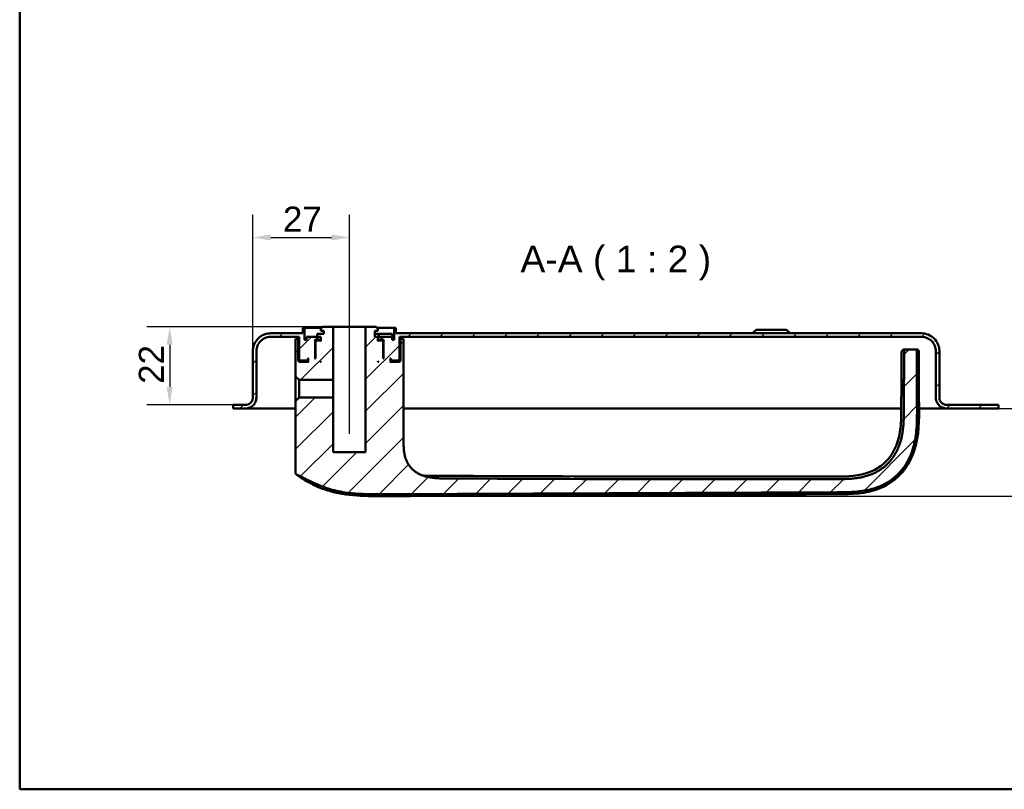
# Model space of a CAD drawing. Header units: millimetres. Extents: x 20 to 833, y 20 to 574.
# Tile 1 of 23: x 20 to 295, y 20 to 235. Entities that reach past the tile are written whole.
import ezdxf

# ---------------------------------------------------------------- set-up
doc = ezdxf.new("R2010")
doc.units = ezdxf.units.MM
doc.header["$LTSCALE"] = 2
for name, color, linetype, lineweight in [('Bemaßungen(DIN)', 7, 'Continuous', 25), ('Mittellinie(DIN)', 7, 'Continuous', 25), ('Sichtbare Kanten(DIN)', 7, 'Continuous', 50), ('Skizziergeometrie(DIN)', 7, 'Continuous', 50), ('Symbole(DIN)', 7, 'Continuous', 25)]:
    doc.layers.add(name, color=color, linetype=linetype, lineweight=lineweight)
doc.layers.add('Schraffur', color=179, linetype='Continuous', lineweight=9, true_color=0x1e1e47)
doc.styles.add('Aktuell-DINGroßer Text', font='arial.ttf')
doc.styles.add('STANDARD-DIN~0', font='arial.ttf')
doc.dimstyles.new('CAD-LAN', dxfattribs={"dimscale": 2, "dimtxt": 3.5, "dimasz": 2.5, "dimexe": 3.175, "dimexo": 0, "dimgap": 0.8, "dimtad": 1, "dimrnd": 1e-08, "dimtxsty": 'STANDARD-DIN~0', "dimcen": 0.09, "dimdle": 10, "dimclrd": 250, "dimclre": 250, "dimclrt": 250, "dimadec": 0, "dimazin": 2, "dimtfac": 1, "dimtmove": 0, "dimatfit": 3, "dimfxl": 1, "dimtolj": 1, "dimtzin": 0, "dimlwd": 25, "dimlwe": 25, "dimarcsym": 0})

# ---------------------------------------------------------------- blocks, each defined once
blk = doc.blocks.new('Ränder Standardrahmen')
at = {"layer": 'Skizziergeometrie(DIN)', "flags": 128}
blk.add_lwpolyline([(10, 10), (10, 287), (410, 287), (410, 10), (10, 10)], dxfattribs=at)
blk = doc.blocks.new('*D23')
at = {"layer": 'Bemaßungen(DIN)', "color": 250, "linetype": 'Continuous', "lineweight": 25, "true_color": 0x3f3f3f, "transparency": 16777216}
for p, q in [((85.19, 142.51), (85.19, 180.66)), ((112.19, 154.31), (112.19, 180.66)), ((90.19, 174.31), (107.19, 174.31))]:
    blk.add_line(p, q, dxfattribs=at)
at = {"layer": 'Bemaßungen(DIN)', "color": 250, "linetype": 'Continuous', "true_color": 0x3f3f3f, "transparency": 16777216}
for points in [[(90.19, 175.14), (90.19, 173.47), (85.19, 174.31)], [(107.19, 175.14), (107.19, 173.47), (112.19, 174.31)]]:
    blk.add_solid(points, dxfattribs=at)
at = {"layer": 'Defpoints', "color": 0, "linetype": 'Continuous', "transparency": 16777216}
for p in [(112.19, 174.31), (112.19, 154.31), (85.19, 142.51)]:
    blk.add_point(p, dxfattribs=at)
at = {"layer": 'Bemaßungen(DIN)', "color": 250, "linetype": 'Continuous', "lineweight": 25, "true_color": 0x3f3f3f, "transparency": 16777216, "insert": (93.61, 182.94), "char_height": 7, "attachment_point": 1, "style": 'STANDARD-DIN~0'}
blk.add_mtext('\\A1;27', dxfattribs=at)
blk = doc.blocks.new('*D24')
at = {"layer": 'Bemaßungen(DIN)', "color": 250, "linetype": 'Continuous', "lineweight": 25, "true_color": 0x3f3f3f, "transparency": 16777216}
for p, q in [((104.69, 149.31), (55.59, 149.31)), ((61.94, 144.31), (61.94, 132.51)), ((81.94, 127.51), (55.59, 127.51))]:
    blk.add_line(p, q, dxfattribs=at)
at = {"layer": 'Bemaßungen(DIN)', "color": 250, "linetype": 'Continuous', "true_color": 0x3f3f3f, "transparency": 16777216}
for points in [[(61.1, 144.31), (62.77, 144.31), (61.94, 149.31)], [(61.1, 132.51), (62.77, 132.51), (61.94, 127.51)]]:
    blk.add_solid(points, dxfattribs=at)
at = {"layer": 'Defpoints', "color": 0, "linetype": 'Continuous', "transparency": 16777216}
for p in [(104.69, 149.31), (61.94, 127.51), (81.94, 127.51)]:
    blk.add_point(p, dxfattribs=at)
at = {"layer": 'Bemaßungen(DIN)', "color": 250, "linetype": 'Continuous', "lineweight": 25, "true_color": 0x3f3f3f, "transparency": 16777216, "insert": (53.31, 133.37), "char_height": 7, "attachment_point": 1, "rotation": 90, "style": 'STANDARD-DIN~0'}
blk.add_mtext('\\A1;22', dxfattribs=at)
blk = doc.blocks.new('*D25')
at = {"layer": 'Bemaßungen(DIN)', "color": 250, "linetype": 'Continuous', "lineweight": 25, "true_color": 0x3f3f3f, "transparency": 16777216}
for p, q in [((293.69, 126.51), (324.79, 126.51)), ((318.44, 106.97), (318.44, 121.51)), ((120.57, 101.97), (324.79, 101.97))]:
    blk.add_line(p, q, dxfattribs=at)
at = {"layer": 'Bemaßungen(DIN)', "color": 250, "linetype": 'Continuous', "true_color": 0x3f3f3f, "transparency": 16777216}
for points in [[(317.6, 121.51), (319.27, 121.51), (318.44, 126.51)], [(317.6, 106.97), (319.27, 106.97), (318.44, 101.97)]]:
    blk.add_solid(points, dxfattribs=at)
at = {"layer": 'Defpoints', "color": 0, "linetype": 'Continuous', "transparency": 16777216}
for p in [(293.69, 126.51), (318.44, 126.51), (120.57, 101.97)]:
    blk.add_point(p, dxfattribs=at)
at = {"layer": 'Bemaßungen(DIN)', "color": 250, "linetype": 'Continuous', "lineweight": 25, "true_color": 0x3f3f3f, "transparency": 16777216, "insert": (309.69, 109.14), "char_height": 7, "attachment_point": 1, "rotation": 90, "style": 'STANDARD-DIN~0'}
blk.add_mtext('\\A1;25', dxfattribs=at)

msp = doc.modelspace()

# ---------------------------------------------------------------- hatches: boundary and pattern name
at = {"layer": 'Schraffur'}
h = msp.add_hatch(dxfattribs=at)
h.set_pattern_fill('ANSI31', color=256, scale=50.8, style=0)
h.set_pattern_definition([(45, (0, 0), (-4.49013, 4.49013), [])])
edge = h.paths.add_edge_path()
edge.add_line((86.185, 129.507), (86.185, 142.507))
edge.add_spline(control_points=[(86.185, 142.507), (86.185, 142.785), (86.214, 143.062), (86.326, 143.598), (86.409, 143.855), (86.726, 144.585), (87.031, 145.022), (87.777, 145.742), (88.211, 146.024), (89.162, 146.409), (89.669, 146.507), (90.185, 146.507)], knot_values=[-0.6314442, -0.6314442, -0.6314442, -0.6314442, -0.5478443, -0.5478443, -0.4667749, -0.4667749, -0.3085769, -0.3085769, -0.1547676, -0.1547676, 0, 0, 0, 0], degree=3, periodic=0)
edge.add_line((90.185, 146.507), (98.185, 146.507))
edge.add_line((98.185, 146.507), (98.185, 140.107))
edge.add_line((98.185, 140.107), (98.385, 139.907))
edge.add_line((98.385, 139.907), (100.485, 139.907))
edge.add_line((100.485, 139.907), (100.585, 140.007))
edge.add_line((100.585, 140.007), (100.585, 140.507))
edge.add_line((100.585, 140.507), (100.885, 140.507))
edge.add_line((100.885, 140.507), (100.685, 140.307))
edge.add_line((100.685, 140.307), (100.685, 139.707))
edge.add_line((100.685, 139.707), (100.885, 139.507))
edge.add_line((100.885, 139.507), (98.185, 139.507))
edge.add_line((98.185, 139.507), (97.885, 139.807))
edge.add_line((97.885, 139.807), (97.885, 146.007))
edge.add_line((97.885, 146.007), (97.142, 146.007))
edge.add_line((97.142, 146.007), (97.142, 143.507))
edge.add_line((97.142, 143.507), (97.142, 135.45))
edge.add_line((97.142, 135.45), (98.127, 134.465))
edge.add_line((98.127, 134.465), (107.635, 134.465))
edge.add_line((107.635, 134.465), (107.635, 149.307))
edge.add_line((107.635, 149.307), (104.685, 149.307))
edge.add_line((104.685, 149.307), (104.185, 148.807))
edge.add_line((104.185, 148.807), (104.185, 148.207))
edge.add_line((104.185, 148.207), (105.085, 148.207))
edge.add_line((105.085, 148.207), (105.085, 147.407))
edge.add_line((105.085, 147.407), (103.169, 147.407))
edge.add_line((103.169, 147.407), (103.169, 146.507))
edge.add_line((103.169, 146.507), (100.185, 146.507))
edge.add_line((100.185, 146.507), (100.185, 145.707))
edge.add_line((100.185, 145.707), (99.685, 145.707))
edge.add_line((99.685, 145.707), (99.685, 149.007))
edge.add_line((99.685, 149.007), (99.185, 149.007))
edge.add_line((99.185, 149.007), (99.185, 147.507))
edge.add_line((99.185, 147.507), (90.185, 147.507))
edge.add_spline(control_points=[(90.185, 147.507), (89.837, 147.507), (89.491, 147.471), (88.821, 147.33), (88.499, 147.227), (87.587, 146.83), (87.041, 146.45), (86.141, 145.516), (85.789, 144.975), (85.307, 143.786), (85.185, 143.152), (85.185, 142.507)], knot_values=[-0.7893052, -0.7893052, -0.7893052, -0.7893052, -0.6848053, -0.6848053, -0.5834686, -0.5834686, -0.3857211, -0.3857211, -0.1934595, -0.1934595, 0, 0, 0, 0], degree=3, periodic=0)
edge.add_line((85.185, 142.507), (85.185, 129.507))
edge.add_spline(control_points=[(85.185, 129.507), (85.185, 129.368), (85.171, 129.229), (85.115, 128.961), (85.073, 128.832), (84.915, 128.467), (84.762, 128.249), (84.389, 127.889), (84.173, 127.748), (83.697, 127.555), (83.443, 127.507), (83.185, 127.507)], knot_values=[-0.3157221, -0.3157221, -0.3157221, -0.3157221, -0.2739221, -0.2739221, -0.2333875, -0.2333875, -0.1542884, -0.1542884, -0.0773838, -0.0773838, -0.0000019, -0.0000019, -0.0000019, -0.0000019], degree=3, periodic=0)
edge.add_line((83.185, 127.507), (80.685, 127.507))
edge.add_line((80.685, 127.507), (80.685, 127.477))
edge.add_line((80.685, 127.477), (79.685, 127.477))
edge.add_line((79.685, 127.477), (79.685, 126.507))
edge.add_line((79.685, 126.507), (83.185, 126.507))
edge.add_spline(control_points=[(83.185, 126.507), (83.394, 126.507), (83.602, 126.528), (84.004, 126.613), (84.197, 126.674), (84.744, 126.913), (85.071, 127.141), (85.611, 127.701), (85.823, 128.026), (86.112, 128.739), (86.185, 129.12), (86.185, 129.507)], knot_values=[-0.4735831, -0.4735831, -0.4735831, -0.4735831, -0.4108832, -0.4108832, -0.3500812, -0.3500812, -0.2314327, -0.2314327, -0.1160757, -0.1160757, 0, 0, 0, 0], degree=3, periodic=0)
h.paths.add_polyline_path([(102.885, 145.507), (102.685, 145.307), (102.685, 140.507), (102.435, 140.507), (102.635, 140.707), (102.635, 145.507), (102.435, 145.707), (103.185, 145.707), (103.185, 146.507), (104.185, 146.507), (104.185, 145.307), (103.985, 145.507)], flags=0)
h.paths.add_polyline_path([(104.185, 139.707), (104.185, 139.507), (103.985, 139.507)], flags=0)
edge = h.paths.add_edge_path()
edge.add_line((119.685, 149.307), (116.735, 149.307))
edge.add_line((116.735, 149.307), (116.735, 114.307))
edge.add_line((116.735, 114.307), (107.635, 114.307))
edge.add_line((107.635, 114.307), (107.635, 129.548))
edge.add_line((107.635, 129.548), (98.127, 129.548))
edge.add_line((98.127, 129.548), (97.142, 128.564))
edge.add_line((97.142, 128.564), (97.142, 108.594))
edge.add_spline(control_points=[(97.142, 108.594), (97.142, 108.502), (97.142, 108.409), (97.17, 108.277), (97.185, 108.231), (97.237, 108.144), (97.272, 108.108), (97.393, 108.018), (97.495, 107.98), (97.6, 107.938)], knot_values=[-0.0976377, -0.0976377, -0.0976377, -0.0976377, -0.06823, -0.06823, -0.0514817, -0.0514817, -0.0338045, -0.0338045, -0.0000168, -0.0000168, -0.0000168, -0.0000168], degree=3, periodic=0)
edge.add_spline(control_points=[(97.6, 107.938), (97.65, 107.918), (97.701, 107.898), (97.752, 107.876), (98.009, 107.769), (98.261, 107.653), (98.51, 107.533), (98.56, 107.509), (98.61, 107.485), (98.66, 107.461), (98.709, 107.436), (98.759, 107.412), (98.809, 107.387), (99.106, 107.24), (99.401, 107.088), (99.696, 106.935), (99.795, 106.884), (99.893, 106.834), (99.991, 106.783), (100.385, 106.58), (100.779, 106.378), (101.182, 106.182), (101.586, 105.987), (101.92, 105.832), (102.383, 105.628)], knot_values=[0, 0, 0, 0, 0.0162623, 0.0162623, 0.0162623, 0.0975741, 0.0975741, 0.0975741, 0.1138364, 0.1138364, 0.1138364, 0.1300988, 0.1300988, 0.1300988, 0.2276728, 0.2276728, 0.2276728, 0.2601975, 0.2601975, 0.2601975, 0.3902963, 0.3902963, 0.3902963, 0.5203951, 0.5203951, 0.5203951, 0.5203951], degree=3, periodic=0)
edge.add_spline(control_points=[(102.383, 105.628), (104.209, 104.824), (105.89, 104.208), (107.425, 103.782)], knot_values=[0, 0, 0, 0, 0.5374565, 0.5374565, 0.5374565, 0.5374565], degree=3, periodic=0)
edge.add_spline(control_points=[(107.425, 103.782), (108.938, 103.362), (110.549, 103.057), (112.329, 102.853)], knot_values=[0, 0, 0, 0, 0.5001725, 0.5001725, 0.5001725, 0.5001725], degree=3, periodic=0)
edge.add_spline(control_points=[(112.329, 102.853), (113.683, 102.698), (115.065, 102.608), (116.625, 102.564), (118.184, 102.52), (119.651, 102.528), (121.117, 102.534)], knot_values=[0, 0, 0, 0, 0.4403832, 0.4403832, 0.4403832, 0.8807664, 0.8807664, 0.8807664, 0.8807664], degree=3, periodic=0)
edge.add_line((121.117, 102.534), (248.591, 103.081))
edge.add_spline(control_points=[(248.591, 103.081), (249.66, 103.085), (250.731, 103.088), (251.873, 103.129), (253.015, 103.169), (254.018, 103.245), (254.881, 103.346), (256.608, 103.547), (258.013, 103.861), (259.336, 104.302), (264.627, 106.066), (268.25, 109.949), (269.863, 115.585), (270.267, 116.995), (270.55, 118.49), (270.725, 120.327), (270.812, 121.246), (270.874, 122.312), (270.902, 123.526), (270.93, 124.741), (270.924, 125.879), (270.919, 127.016)], knot_values=[0, 0, 0, 0, 0.2406476, 0.2406476, 0.2406476, 0.4812952, 0.4812952, 0.4812952, 0.9625904, 0.9625904, 0.9625904, 2.8877711, 2.8877711, 2.8877711, 3.3690663, 3.3690663, 3.3690663, 3.6097139, 3.6097139, 3.6097139, 3.8503615, 3.8503615, 3.8503615, 3.8503615], degree=3, periodic=0)
edge.add_spline(control_points=[(270.919, 127.016), (270.913, 128.301), (270.908, 129.587), (270.903, 130.872), (270.894, 132.81), (270.887, 134.817), (270.881, 136.765), (270.875, 138.692), (270.871, 140.523), (270.871, 142.441)], knot_values=[0, 0, 0, 0, 0.2736533, 0.2736533, 0.2736533, 0.6863138, 0.6863138, 0.6863138, 1.0946134, 1.0946134, 1.0946134, 1.0946134], degree=3, periodic=0)
edge.add_spline(control_points=[(270.871, 142.441), (270.871, 142.546), (270.871, 142.655), (270.833, 142.788), (270.817, 142.825), (270.771, 142.891), (270.744, 142.917), (270.669, 142.964), (270.621, 142.98), (270.489, 143.007), (270.396, 143.007), (270.305, 143.007)], knot_values=[-0.099681, -0.099681, -0.099681, -0.099681, -0.0686628, -0.0686628, -0.0555765, -0.0555765, -0.0431631, -0.0431631, -0.027324, -0.027324, -0.0000075, -0.0000075, -0.0000075, -0.0000075], degree=3, periodic=0)
edge.add_line((270.305, 143.007), (268.716, 143.007))
edge.add_spline(control_points=[(268.716, 143.007), (268.14, 143.007), (267.618, 143.007), (267.305, 142.666), (267.305, 142.159), (267.305, 141.593)], knot_values=[0, 0, 0, 0, 0, 0, 1, 1, 1, 1, 1, 1], degree=5, periodic=0)
edge.add_spline(control_points=[(267.305, 141.593), (267.303, 138.229), (267.287, 134.341), (267.256, 127.044)], knot_values=[0, 0, 0, 0, 1.0033721, 1.0033721, 1.0033721, 1.0033721], weights=[1.0000845, 1.0006869, 1.00552, 1.044297], degree=3, periodic=0)
edge.add_spline(control_points=[(267.256, 127.044), (267.222, 118.953), (267.195, 112.473), (261.003, 106.796), (255.043, 106.768), (248.506, 106.744)], knot_values=[0, 0, 0, 0, 0, 0, 1, 1, 1, 1, 1, 1], degree=5, periodic=0)
edge.add_spline(control_points=[(248.506, 106.744), (212.31, 106.616), (176.113, 106.758), (139.916, 106.916)], knot_values=[0.0000183, 0.0000183, 0.0000183, 0.0000183, 10.8591286, 10.8591286, 10.8591286, 10.8591286], degree=3, periodic=0)
edge.add_spline(control_points=[(139.916, 106.916), (134.883, 106.938), (130.856, 106.956), (127.329, 110.086), (127.329, 113.644), (127.329, 118.09)], knot_values=[0, 0, 0, 0, 0, 0, 1, 1, 1, 1, 1, 1], degree=5, periodic=0)
edge.add_line((127.329, 118.09), (127.329, 143.507))
edge.add_line((127.329, 143.507), (127.329, 146.007))
edge.add_line((127.329, 146.007), (126.485, 146.007))
edge.add_line((126.485, 146.007), (126.485, 139.807))
edge.add_line((126.485, 139.807), (126.185, 139.507))
edge.add_line((126.185, 139.507), (123.485, 139.507))
edge.add_line((123.485, 139.507), (123.685, 139.707))
edge.add_line((123.685, 139.707), (123.685, 140.307))
edge.add_line((123.685, 140.307), (123.485, 140.507))
edge.add_line((123.485, 140.507), (123.785, 140.507))
edge.add_line((123.785, 140.507), (123.785, 140.007))
edge.add_line((123.785, 140.007), (123.885, 139.907))
edge.add_line((123.885, 139.907), (125.985, 139.907))
edge.add_line((125.985, 139.907), (126.185, 140.107))
edge.add_line((126.185, 140.107), (126.185, 146.507))
edge.add_line((126.185, 146.507), (272.185, 146.507))
edge.add_spline(control_points=[(272.185, 146.507), (272.464, 146.507), (272.74, 146.478), (273.277, 146.365), (273.534, 146.283), (274.264, 145.965), (274.7, 145.661), (275.42, 144.914), (275.702, 144.481), (276.088, 143.53), (276.185, 143.023), (276.185, 142.507)], knot_values=[-0.6314442, -0.6314442, -0.6314442, -0.6314442, -0.5478443, -0.5478443, -0.4667749, -0.4667749, -0.3085769, -0.3085769, -0.1547676, -0.1547676, 0, 0, 0, 0], degree=3, periodic=0)
edge.add_line((276.185, 142.507), (276.185, 129.507))
edge.add_spline(control_points=[(276.185, 129.507), (276.185, 129.298), (276.207, 129.09), (276.291, 128.688), (276.353, 128.495), (276.591, 127.948), (276.819, 127.62), (277.379, 127.08), (277.704, 126.869), (278.418, 126.58), (278.798, 126.507), (279.185, 126.507)], knot_values=[-0.4735831, -0.4735831, -0.4735831, -0.4735831, -0.4108832, -0.4108832, -0.3500812, -0.3500812, -0.2314327, -0.2314327, -0.1160757, -0.1160757, 0, 0, 0, 0], degree=3, periodic=0)
edge.add_line((279.185, 126.507), (293.685, 126.507))
edge.add_line((293.685, 126.507), (293.685, 127.507))
edge.add_line((293.685, 127.507), (279.185, 127.507))
edge.add_spline(control_points=[(279.185, 127.507), (279.046, 127.507), (278.908, 127.521), (278.639, 127.577), (278.511, 127.618), (278.146, 127.777), (277.928, 127.929), (277.568, 128.303), (277.427, 128.519), (277.234, 128.995), (277.185, 129.249), (277.185, 129.507)], knot_values=[-0.3157143, -0.3157143, -0.3157143, -0.3157143, -0.2739221, -0.2739221, -0.2333875, -0.2333875, -0.1542884, -0.1542884, -0.0773838, -0.0773838, 0, 0, 0, 0], degree=3, periodic=0)
edge.add_line((277.185, 129.507), (277.185, 142.507))
edge.add_spline(control_points=[(277.185, 142.507), (277.185, 142.855), (277.15, 143.201), (277.009, 143.871), (276.906, 144.193), (276.509, 145.105), (276.128, 145.65), (275.195, 146.55), (274.654, 146.903), (273.464, 147.385), (272.83, 147.507), (272.185, 147.507)], knot_values=[-0.7893052, -0.7893052, -0.7893052, -0.7893052, -0.6848053, -0.6848053, -0.5834686, -0.5834686, -0.3857211, -0.3857211, -0.1934595, -0.1934595, 0, 0, 0, 0], degree=3, periodic=0)
edge.add_line((272.185, 147.507), (125.185, 147.507))
edge.add_line((125.185, 147.507), (125.185, 149.007))
edge.add_line((125.185, 149.007), (124.685, 149.007))
edge.add_line((124.685, 149.007), (124.685, 145.707))
edge.add_line((124.685, 145.707), (124.185, 145.707))
edge.add_line((124.185, 145.707), (124.185, 146.507))
edge.add_line((124.185, 146.507), (121.185, 146.507))
edge.add_line((121.185, 146.507), (121.185, 145.707))
edge.add_line((121.185, 145.707), (121.935, 145.707))
edge.add_line((121.935, 145.707), (121.735, 145.507))
edge.add_line((121.735, 145.507), (121.735, 140.707))
edge.add_line((121.735, 140.707), (121.935, 140.507))
edge.add_line((121.935, 140.507), (121.685, 140.507))
edge.add_line((121.685, 140.507), (121.685, 145.307))
edge.add_line((121.685, 145.307), (121.485, 145.507))
edge.add_line((121.485, 145.507), (120.385, 145.507))
edge.add_line((120.385, 145.507), (120.185, 145.307))
edge.add_line((120.185, 145.307), (120.185, 146.507))
edge.add_line((120.185, 146.507), (119.285, 146.507))
edge.add_line((119.285, 146.507), (119.285, 148.207))
edge.add_line((119.285, 148.207), (120.185, 148.207))
edge.add_line((120.185, 148.207), (120.185, 148.807))
edge.add_line((120.185, 148.807), (119.685, 149.307))
h.paths.add_polyline_path([(120.185, 139.507), (120.185, 139.707), (120.385, 139.507)], flags=0)

# ---------------------------------------------------------------- linework, layer by layer
at = {"layer": 'Mittellinie(DIN)', "linetype": 'Continuous'}
msp.add_line((112.185, 119.386), (112.185, 154.307), dxfattribs=at)
at = {"layer": 'Sichtbare Kanten(DIN)'}
for p, q in [((99.685, 149.007), (99.185, 149.007)), ((99.185, 149.007), (99.185, 147.507)), ((99.185, 149.007), (99.185, 147.507)), ((99.685, 145.707), (99.685, 149.007)), ((99.685, 149.007), (104.385, 149.007)), ((104.685, 149.307), (104.185, 148.807)), ((104.685, 149.307), (104.185, 148.807)), ((104.185, 148.807), (104.185, 148.207)), ((104.185, 148.207), (104.185, 148.807)), ((107.635, 149.307), (104.685, 149.307)), ((107.635, 134.465), (107.635, 149.307)), ((107.635, 149.307), (116.735, 149.307)), ((119.685, 149.307), (116.735, 149.307)), ((116.735, 149.307), (116.735, 114.307)), ((120.185, 148.807), (119.685, 149.307)), ((119.685, 149.307), (120.185, 148.807)), ((119.985, 149.007), (124.685, 149.007)), ((120.185, 148.207), (120.185, 148.807)), ((120.185, 148.207), (120.185, 148.807)), ((125.185, 149.007), (124.685, 149.007)), ((124.685, 149.007), (124.685, 145.707)), ((125.185, 147.507), (125.185, 149.007)), ((125.185, 149.007), (125.185, 147.507)), ((99.185, 147.507), (90.185, 147.507)), ((90.185, 146.507), (98.185, 146.507)), ((97.885, 146.007), (97.142, 146.007)), ((97.142, 146.007), (97.142, 143.507)), ((97.885, 139.807), (97.885, 146.007)), ((98.185, 146.007), (97.885, 146.007)), ((98.185, 146.507), (98.185, 140.107)), ((98.185, 146.507), (98.185, 140.107)), ((103.169, 146.507), (100.185, 146.507)), ((100.185, 146.507), (100.185, 145.707)), ((100.185, 145.707), (100.185, 146.507)), ((105.085, 147.407), (103.169, 147.407)), ((103.169, 147.407), (103.169, 146.507)), ((103.169, 147.407), (103.169, 146.507)), ((103.185, 145.707), (103.185, 146.507)), ((103.185, 146.507), (104.185, 146.507)), ((104.185, 148.207), (105.085, 148.207)), ((104.185, 146.507), (104.185, 145.307)), ((104.185, 145.307), (104.185, 146.507)), ((105.085, 148.207), (105.085, 147.407)), ((105.085, 147.407), (105.085, 148.207)), ((119.285, 146.507), (119.285, 148.207)), ((119.285, 148.207), (120.185, 148.207)), ((119.285, 146.507), (119.285, 148.207)), ((120.443, 147.407), (119.285, 147.407)), ((120.185, 146.507), (119.285, 146.507)), ((120.185, 145.307), (120.185, 146.507)), ((120.185, 146.507), (120.443, 146.507)), ((120.185, 145.307), (120.185, 146.507)), ((120.443, 147.407), (120.443, 146.507)), ((124.143, 147.407), (120.443, 147.407)), ((120.443, 146.507), (121.164, 146.507)), ((121.164, 146.507), (121.185, 146.507)), ((124.185, 146.507), (121.185, 146.507)), ((121.185, 146.507), (121.185, 145.707)), ((124.143, 147.407), (124.143, 146.507)), ((124.185, 145.707), (124.185, 146.507)), ((124.185, 145.707), (124.185, 146.507)), ((272.185, 147.507), (125.185, 147.507)), ((126.185, 140.107), (126.185, 146.507)), ((126.185, 146.507), (272.185, 146.507)), ((126.185, 146.507), (126.185, 140.107)), ((126.485, 146.007), (126.185, 146.007)), ((127.329, 146.007), (126.485, 146.007)), ((126.485, 146.007), (126.485, 139.807)), ((127.329, 143.507), (127.329, 146.007)), ((127.329, 143.507), (127.329, 146.007)), ((225.935, 148.507), (224.935, 147.507)), ((225.935, 148.507), (234.435, 148.507)), ((234.435, 148.507), (235.435, 147.507)), ((97.142, 135.45), (97.142, 143.507)), ((97.142, 143.507), (97.142, 143.507)), ((97.142, 143.507), (97.142, 135.45)), ((100.185, 145.707), (99.685, 145.707)), ((102.635, 145.507), (102.435, 145.707)), ((102.435, 145.707), (103.185, 145.707)), ((102.635, 140.707), (102.635, 145.507)), ((102.635, 145.507), (102.885, 145.507)), ((102.885, 145.507), (102.685, 145.307)), ((102.885, 145.507), (102.685, 145.307)), ((102.685, 145.307), (102.685, 140.507)), ((102.685, 145.307), (102.685, 140.507)), ((103.985, 145.507), (102.885, 145.507)), ((104.185, 145.707), (103.185, 145.707)), ((104.185, 145.307), (103.985, 145.507)), ((104.185, 145.507), (103.985, 145.507)), ((121.185, 145.707), (120.185, 145.707)), ((120.385, 145.507), (120.185, 145.307)), ((120.385, 145.507), (120.185, 145.507)), ((121.485, 145.507), (120.385, 145.507)), ((121.185, 145.707), (121.935, 145.707)), ((121.685, 145.307), (121.485, 145.507)), ((121.485, 145.507), (121.735, 145.507)), ((121.485, 145.507), (121.685, 145.307)), ((121.685, 140.507), (121.685, 145.307)), ((121.685, 145.307), (121.685, 140.507)), ((121.935, 145.707), (121.735, 145.507)), ((121.735, 145.507), (121.735, 140.707)), ((124.685, 145.707), (124.185, 145.707)), ((127.329, 143.507), (127.329, 118.09)), ((127.329, 143.507), (127.329, 118.09)), ((85.185, 142.507), (85.185, 129.507)), ((85.185, 129.507), (85.185, 142.507)), ((86.185, 129.507), (86.185, 142.507)), ((100.585, 140.007), (100.585, 140.507)), ((100.585, 140.507), (100.885, 140.507)), ((100.885, 140.507), (100.685, 140.307)), ((100.885, 140.507), (100.685, 140.307)), ((102.435, 140.507), (102.635, 140.707)), ((102.685, 140.507), (102.435, 140.507)), ((102.685, 140.707), (102.635, 140.707)), ((121.735, 140.707), (121.685, 140.707)), ((121.935, 140.507), (121.685, 140.507)), ((121.735, 140.707), (121.935, 140.507)), ((123.685, 140.307), (123.485, 140.507)), ((123.485, 140.507), (123.785, 140.507)), ((123.485, 140.507), (123.685, 140.307)), ((123.785, 140.507), (123.785, 140.007)), ((268.716, 143.007), (268.012, 143.007)), ((270.305, 143.007), (268.716, 143.007)), ((276.185, 142.507), (276.185, 129.507)), ((277.185, 129.507), (277.185, 142.507)), ((277.185, 142.507), (277.185, 142.507)), ((277.185, 129.507), (277.185, 142.507)), ((98.185, 139.507), (97.885, 139.807)), ((100.685, 139.807), (97.885, 139.807)), ((98.185, 140.107), (98.385, 139.907)), ((98.385, 139.907), (98.185, 140.107)), ((100.885, 139.507), (98.185, 139.507)), ((98.385, 139.907), (100.485, 139.907)), ((100.485, 139.907), (100.585, 140.007)), ((100.485, 139.907), (100.685, 139.907)), ((100.685, 140.007), (100.585, 140.007)), ((100.685, 140.307), (100.685, 139.707)), ((100.685, 140.307), (100.685, 139.707)), ((100.685, 139.707), (100.885, 139.507)), ((100.885, 139.507), (100.685, 139.707)), ((103.985, 139.507), (104.185, 139.707)), ((104.185, 139.507), (103.985, 139.507)), ((104.185, 139.707), (104.185, 139.507)), ((104.185, 139.507), (104.185, 139.707)), ((120.185, 139.507), (120.185, 139.707)), ((120.185, 139.707), (120.385, 139.507)), ((120.185, 139.507), (120.185, 139.707)), ((120.385, 139.507), (120.185, 139.507)), ((123.485, 139.507), (123.685, 139.707)), ((123.485, 139.507), (123.685, 139.707)), ((126.185, 139.507), (123.485, 139.507)), ((123.685, 139.707), (123.685, 140.307)), ((123.685, 140.307), (123.685, 139.707)), ((123.785, 140.007), (123.685, 140.007)), ((123.685, 139.907), (123.885, 139.907)), ((126.485, 139.807), (123.685, 139.807)), ((123.785, 140.007), (123.885, 139.907)), ((123.885, 139.907), (125.985, 139.907)), ((125.985, 139.907), (126.185, 140.107)), ((125.985, 139.907), (126.185, 140.107)), ((126.485, 139.807), (126.185, 139.507)), ((97.142, 135.45), (98.127, 134.465)), ((98.127, 134.465), (107.635, 134.465)), ((98.127, 129.548), (98.127, 134.465)), ((107.635, 129.548), (107.635, 134.465)), ((85.185, 129.507), (85.185, 129.507)), ((98.127, 129.548), (97.142, 128.564)), ((107.635, 129.548), (98.127, 129.548)), ((107.635, 114.307), (107.635, 129.548)), ((80.685, 127.477), (79.685, 127.477)), ((79.685, 127.477), (79.685, 126.507)), ((79.685, 126.507), (79.685, 127.477)), ((83.185, 127.507), (80.685, 127.507)), ((80.685, 127.507), (80.685, 127.477)), ((80.685, 127.507), (80.685, 127.477)), ((97.142, 108.594), (97.142, 128.564)), ((97.142, 128.564), (97.142, 108.594)), ((293.685, 127.507), (279.185, 127.507)), ((293.685, 126.507), (293.685, 127.507)), ((293.685, 126.507), (293.685, 127.477)), ((79.685, 126.507), (83.185, 126.507)), ((97.142, 126.507), (83.185, 126.507)), ((253.647, 126.507), (127.329, 126.507)), ((266.525, 126.507), (253.647, 126.507)), ((273.873, 126.507), (271.505, 126.507)), ((279.185, 126.507), (273.873, 126.507)), ((279.185, 126.507), (293.685, 126.507)), ((293.685, 126.507), (293.685, 126.507)), ((116.735, 114.307), (107.635, 114.307)), ((121.117, 102.534), (248.591, 103.081))]:
    msp.add_line(p, q, dxfattribs=at)
for points, degree, knots in [([(90.185, 147.507), (89.837, 147.507), (89.491, 147.471), (88.821, 147.33), (88.499, 147.227), (87.587, 146.83), (87.041, 146.45), (86.141, 145.516), (85.789, 144.975), (85.307, 143.786), (85.185, 143.152), (85.185, 142.507)], 3, [-0.78930523, -0.78930523, -0.78930523, -0.78930523, -0.68480532, -0.68480532, -0.58346864, -0.58346864, -0.38572109, -0.38572109, -0.19345948, -0.19345948, 0, 0, 0, 0]), ([(86.185, 142.507), (86.185, 142.785), (86.214, 143.062), (86.326, 143.598), (86.409, 143.855), (86.726, 144.585), (87.031, 145.022), (87.777, 145.742), (88.211, 146.024), (89.162, 146.409), (89.669, 146.507), (90.185, 146.507)], 3, [-0.63144419, -0.63144419, -0.63144419, -0.63144419, -0.54784426, -0.54784426, -0.46677491, -0.46677491, -0.30857687, -0.30857687, -0.15476759, -0.15476759, 0, 0, 0, 0]), ([(277.185, 142.507), (277.185, 142.855), (277.15, 143.201), (277.009, 143.871), (276.906, 144.193), (276.509, 145.105), (276.128, 145.65), (275.195, 146.55), (274.654, 146.903), (273.464, 147.385), (272.83, 147.507), (272.185, 147.507)], 3, [-0.78930523, -0.78930523, -0.78930523, -0.78930523, -0.68480532, -0.68480532, -0.58346864, -0.58346864, -0.38572109, -0.38572109, -0.19345948, -0.19345948, 0, 0, 0, 0]), ([(272.185, 146.507), (272.464, 146.507), (272.74, 146.478), (273.277, 146.365), (273.534, 146.283), (274.264, 145.965), (274.7, 145.661), (275.42, 144.914), (275.702, 144.481), (276.088, 143.53), (276.185, 143.023), (276.185, 142.507)], 3, [-0.63144419, -0.63144419, -0.63144419, -0.63144419, -0.54784426, -0.54784426, -0.46677491, -0.46677491, -0.30857687, -0.30857687, -0.15476759, -0.15476759, 0, 0, 0, 0]), ([(266.576, 141.588), (266.576, 141.752), (266.576, 141.917), (266.604, 142.211), (266.627, 142.344), (266.699, 142.529), (266.73, 142.588), (266.806, 142.696), (266.852, 142.746), (266.955, 142.829), (267.013, 142.863), (267.195, 142.944), (267.328, 142.972), (267.591, 143.002), (267.723, 143.005), (267.871, 143.006), (267.887, 143.007), (267.92, 143.007), (267.937, 143.007), (267.955, 143.007), (267.959, 143.007), (267.968, 143.007), (267.973, 143.007), (267.979, 143.007), (267.981, 143.007), (267.983, 143.007), (267.984, 143.007), (267.985, 143.007), (267.985, 143.007), (267.985, 143.007), (267.985, 143.007), (267.985, 143.007), (267.986, 143.007), (267.986, 143.007), (267.986, 143.007), (267.987, 143.007), (267.987, 143.007), (267.988, 143.007), (267.988, 143.007), (267.988, 143.007), (267.989, 143.007), (267.989, 143.007), (267.989, 143.007), (267.989, 143.007), (267.989, 143.007), (267.994, 143.007), (268.007, 143.007), (267.983, 143.007)], 3, [0, 0, 0, 0, 0.04919519, 0.04919519, 0.08880795, 0.08880795, 0.10860502, 0.10860502, 0.12847003, 0.12847003, 0.14831228, 0.14831228, 0.18826397, 0.18826397, 0.2276899, 0.2276899, 0.23260936, 0.23260936, 0.23756888, 0.23756888, 0.23880471, 0.23880471, 0.24132124, 0.24132124, 0.242551, 0.242551, 0.2428589, 0.2428589, 0.24293607, 0.24293607, 0.24297482, 0.24297482, 0.24299419, 0.24299419, 0.24314956, 0.24314956, 0.24363327, 0.24363327, 0.24464435, 0.24464435, 0.24563161, 0.24563161, 0.24569141, 0.24569141, 0.24570633, 0.24570633, 0.27123588, 0.27123588, 0.27123588, 0.27123588]), ([(270.871, 142.441), (270.871, 142.546), (270.871, 142.655), (270.833, 142.788), (270.817, 142.825), (270.771, 142.891), (270.744, 142.917), (270.669, 142.964), (270.621, 142.98), (270.489, 143.007), (270.396, 143.007), (270.305, 143.007)], 3, [-0.09968096, -0.09968096, -0.09968096, -0.09968096, -0.068662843, -0.068662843, -0.055576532, -0.055576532, -0.043163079, -0.043163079, -0.027323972, -0.027323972, -0.000007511, -0.000007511, -0.000007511, -0.000007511]), ([(270.312, 143.007), (270.314, 143.007), (270.315, 143.007), (270.318, 143.007), (270.319, 143.007), (270.322, 143.007), (270.324, 143.007), (270.327, 143.007), (270.329, 143.007), (270.334, 143.007), (270.337, 143.007), (270.343, 143.007), (270.347, 143.007), (270.358, 143.007), (270.363, 143.007), (270.381, 143.006), (270.388, 143.006), (270.396, 143.006), (270.398, 143.006), (270.398, 143.006)], 3, [0, 0, 0, 0, 0.000403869, 0.000403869, 0.000877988, 0.000877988, 0.001462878, 0.001462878, 0.002335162, 0.002335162, 0.00383096, 0.00383096, 0.006782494, 0.006782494, 0.013501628, 0.013501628, 0.030702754, 0.030702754, 0.044986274, 0.044986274, 0.044986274, 0.044986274]), ([(270.326, 143.007), (270.326, 143.007), (270.326, 143.007), (270.327, 143.007), (270.327, 143.007), (270.327, 143.007), (270.327, 143.007), (270.328, 143.007), (270.329, 143.007), (270.331, 143.007), (270.333, 143.007), (270.338, 143.007), (270.341, 143.007), (270.346, 143.007), (270.348, 143.007), (270.355, 143.007), (270.359, 143.007), (270.367, 143.007), (270.371, 143.007), (270.388, 143.007), (270.397, 143.006), (270.418, 143.006), (270.425, 143.006), (270.425, 143.006)], 3, [0, 0, 0, 0, 0.000010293, 0.000010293, 0.000026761, 0.000026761, 0.000059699, 0.000059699, 0.000324, 0.000324, 0.000855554, 0.000855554, 0.001921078, 0.001921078, 0.003044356, 0.003044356, 0.005529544, 0.005529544, 0.008837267, 0.008837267, 0.021769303, 0.021769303, 0.048439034, 0.048439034, 0.048439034, 0.048439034]), ([(270.35, 143.007), (270.348, 143.007), (270.345, 143.007), (270.342, 143.007), (270.34, 143.007), (270.338, 143.007), (270.337, 143.007)], 5, [0.804633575, 0.804633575, 0.804633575, 0.804633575, 0.804633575, 0.804633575, 0.873918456, 0.891515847, 0.891515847, 0.891515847, 0.891515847, 0.891515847, 0.891515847]), ([(270.35, 143.007), (270.353, 143.007), (270.356, 143.007), (270.361, 143.007), (270.364, 143.007), (270.369, 143.007), (270.372, 143.007), (270.378, 143.007), (270.382, 143.007), (270.39, 143.007), (270.395, 143.007), (270.408, 143.007), (270.414, 143.007), (270.434, 143.006), (270.444, 143.006), (270.465, 143.006), (270.471, 143.005), (270.471, 143.005)], 3, [0, 0, 0, 0, 0.000852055, 0.000852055, 0.001661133, 0.001661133, 0.002718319, 0.002718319, 0.004337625, 0.004337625, 0.007196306, 0.007196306, 0.012980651, 0.012980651, 0.026138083, 0.026138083, 0.049714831, 0.049714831, 0.049714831, 0.049714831]), ([(270.385, 143.007), (270.385, 143.007), (270.385, 143.007), (270.385, 143.007), (270.385, 143.007), (270.386, 143.007), (270.386, 143.007), (270.387, 143.007), (270.388, 143.007), (270.392, 143.007), (270.395, 143.007), (270.402, 143.007), (270.406, 143.007), (270.415, 143.007), (270.418, 143.007), (270.432, 143.007), (270.441, 143.007), (270.478, 143.006), (270.495, 143.006), (270.528, 143.005), (270.537, 143.004), (270.537, 143.004)], 3, [0, 0, 0, 0, 0.000011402, 0.000011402, 0.000034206, 0.000034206, 0.000079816, 0.000079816, 0.000445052, 0.000445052, 0.001177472, 0.001177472, 0.002650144, 0.002650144, 0.004115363, 0.004115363, 0.008291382, 0.008291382, 0.025136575, 0.025136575, 0.05018575, 0.05018575, 0.05018575, 0.05018575]), ([(270.448, 143.007), (270.446, 143.007), (270.441, 143.007), (270.436, 143.008), (270.431, 143.007), (270.427, 143.007), (270.423, 143.007)], 5, [0.419921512, 0.419921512, 0.419921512, 0.419921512, 0.419921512, 0.419921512, 0.438992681, 0.492309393, 0.492309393, 0.492309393, 0.492309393, 0.492309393, 0.492309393]), ([(270.435, 143.007), (270.435, 143.007), (270.435, 143.007), (270.436, 143.007), (270.436, 143.007), (270.437, 143.007), (270.438, 143.007), (270.44, 143.007), (270.442, 143.007), (270.448, 143.007), (270.453, 143.007), (270.465, 143.007), (270.473, 143.007), (270.492, 143.007), (270.504, 143.007), (270.523, 143.007), (270.531, 143.007), (270.562, 143.006), (270.578, 143.005), (270.603, 143.004), (270.612, 143.003), (270.619, 143.003), (270.62, 143.002), (270.621, 143.002), (270.622, 143.002), (270.622, 143.002), (270.623, 143.002), (270.623, 143.002)], 3, [0, 0, 0, 0, 0.00004951, 0.00004951, 0.000148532, 0.000148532, 0.000352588, 0.000352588, 0.000897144, 0.000897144, 0.00226779, 0.00226779, 0.004712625, 0.004712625, 0.009430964, 0.009430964, 0.013933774, 0.013933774, 0.028056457, 0.028056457, 0.042358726, 0.042358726, 0.047113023, 0.047113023, 0.04869738, 0.04869738, 0.052946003, 0.052946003, 0.052946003, 0.052946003]), ([(270.51, 143.008), (270.519, 143.008), (270.529, 143.008), (270.547, 143.008), (270.556, 143.008), (270.573, 143.008), (270.582, 143.008), (270.602, 143.008), (270.613, 143.007), (270.637, 143.007), (270.649, 143.006), (270.677, 143.005), (270.69, 143.004), (270.714, 143.002), (270.721, 143.001), (270.721, 143.001)], 3, [0, 0, 0, 0, 0.002845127, 0.002845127, 0.005649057, 0.005649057, 0.009033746, 0.009033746, 0.013894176, 0.013894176, 0.021670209, 0.021670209, 0.034751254, 0.034751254, 0.05437287, 0.05437287, 0.05437287, 0.05437287]), ([(270.616, 143.009), (270.616, 143.009), (270.617, 143.009), (270.617, 143.009), (270.617, 143.009), (270.617, 143.009), (270.617, 143.009), (270.618, 143.009), (270.618, 143.009), (270.62, 143.009), (270.621, 143.009), (270.625, 143.009), (270.628, 143.009), (270.642, 143.009), (270.653, 143.009), (270.674, 143.009), (270.684, 143.009), (270.712, 143.009), (270.729, 143.008), (270.772, 143.006), (270.794, 143.005), (270.846, 143), (270.864, 142.998), (270.865, 142.998), (270.865, 142.998), (270.865, 142.998)], 3, [0, 0, 0, 0, 0.000013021, 0.000013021, 0.000039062, 0.000039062, 0.000091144, 0.000091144, 0.000195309, 0.000195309, 0.000612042, 0.000612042, 0.001445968, 0.001445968, 0.0048141, 0.0048141, 0.008167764, 0.008167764, 0.014892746, 0.014892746, 0.028343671, 0.028343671, 0.055500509, 0.055500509, 0.056080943, 0.056080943, 0.056080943, 0.056080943]), ([(270.728, 143.007), (270.727, 143.006), (270.718, 143.005), (270.709, 143.004), (270.701, 143.003), (270.693, 143.002), (270.686, 143.002)], 5, [0, 0, 0, 0, 0, 0, 0.004066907, 0.037269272, 0.037269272, 0.037269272, 0.037269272, 0.037269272, 0.037269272]), ([(270.746, 143.008), (270.776, 143.008), (270.808, 143.008), (270.868, 143.006), (270.896, 143.005), (270.955, 143.001), (270.986, 142.997), (271.056, 142.984), (271.093, 142.973), (271.17, 142.94), (271.208, 142.916), (271.282, 142.849), (271.315, 142.802), (271.356, 142.712), (271.368, 142.676), (271.396, 142.572), (271.407, 142.496), (271.421, 142.341), (271.424, 142.259), (271.43, 142.055), (271.431, 141.93), (271.434, 141.533), (271.433, 141.259), (271.432, 140.167), (271.435, 139.347), (271.445, 135.881), (271.454, 133.235), (271.465, 130.588)], 3, [0, 0, 0, 0, 0.0093321, 0.0093321, 0.0181418, 0.0181418, 0.0291121, 0.0291121, 0.0448027, 0.0448027, 0.0658709, 0.0658709, 0.0937952, 0.0937952, 0.1091284, 0.1091284, 0.1346363, 0.1346363, 0.1595588, 0.1595588, 0.1968642, 0.1968642, 0.2788303, 0.2788303, 0.5246343, 0.5246343, 1.3186354, 1.3186354, 1.3186354, 1.3186354]), ([(270.871, 142.441), (270.871, 140.523), (270.875, 138.692), (270.881, 136.765), (270.887, 134.817), (270.894, 132.81), (270.903, 130.872), (270.908, 129.587), (270.913, 128.301), (270.919, 127.016)], 3, [0, 0, 0, 0, 0.4082996, 0.4082996, 0.4082996, 0.82096, 0.82096, 0.82096, 1.0946134, 1.0946134, 1.0946134, 1.0946134]), ([(97.142, 135.45), (97.142, 135.45), (97.144, 135.362), (97.149, 135.007), (97.153, 134.739), (97.16, 134.125), (97.163, 133.739), (97.168, 132.894), (97.17, 132.436), (97.17, 131.576), (97.168, 131.117), (97.163, 130.271), (97.16, 129.884), (97.153, 129.271), (97.149, 129.005), (97.144, 128.651), (97.142, 128.564), (97.142, 128.564)], 3, [-1.5500919, -1.5500919, -1.5500919, -1.5500919, -1.4205609, -1.4205609, -1.2909969, -1.2909969, -1.1622062, -1.1622062, -1.0334154, -1.0334154, -0.9043555, -0.9043555, -0.7752956, -0.7752956, -0.6460012, -0.6460012, -0.5167398, -0.5167398, -0.5167398, -0.5167398]), ([(85.185, 129.507), (85.185, 129.368), (85.171, 129.229), (85.115, 128.961), (85.073, 128.832), (84.915, 128.467), (84.762, 128.249), (84.389, 127.889), (84.173, 127.748), (83.697, 127.555), (83.443, 127.507), (83.185, 127.507)], 3, [-0.31572209, -0.31572209, -0.31572209, -0.31572209, -0.27392213, -0.27392213, -0.23338746, -0.23338746, -0.15428844, -0.15428844, -0.07738379, -0.07738379, -0.00000194, -0.00000194, -0.00000194, -0.00000194]), ([(83.185, 126.507), (83.394, 126.507), (83.602, 126.528), (84.004, 126.613), (84.197, 126.674), (84.744, 126.913), (85.071, 127.141), (85.611, 127.701), (85.823, 128.026), (86.112, 128.739), (86.185, 129.12), (86.185, 129.507)], 3, [-0.47358314, -0.47358314, -0.47358314, -0.47358314, -0.41088319, -0.41088319, -0.35008119, -0.35008119, -0.23143265, -0.23143265, -0.11607569, -0.11607569, 0, 0, 0, 0]), ([(271.465, 130.588), (271.482, 126.418), (271.694, 122.197), (270.56, 115.576), (269.738, 113.07), (267.865, 109.963), (267.216, 109.086), (265.287, 106.967), (263.841, 105.839), (260.78, 104.176), (259.148, 103.596), (255.575, 102.79), (253.6, 102.622), (248.358, 102.456), (245.076, 102.504), (231.956, 102.449), (222.116, 102.406), (182.757, 102.237), (153.238, 102.114), (118.165, 101.959), (112.458, 101.81), (105.808, 103.65), (104.519, 104.102), (102.462, 104.984), (101.646, 105.381), (100.249, 106.129), (99.641, 106.487), (98.652, 107.109), (98.26, 107.378), (97.45, 107.955), (97.395, 108.013), (97.331, 108.063), (97.323, 108.07), (97.308, 108.081), (97.305, 108.084), (97.305, 108.084)], 3, [0, 0, 0, 0, 1.2511093, 1.2511093, 2.0152234, 2.0152234, 2.3395269, 2.3395269, 2.8747172, 2.8747172, 3.3845818, 3.3845818, 3.9735927, 3.9735927, 4.957864, 4.957864, 7.9097962, 7.9097962, 16.765593, 16.765593, 18.4318013, 18.4318013, 18.8369565, 18.8369565, 19.1172092, 19.1172092, 19.370649, 19.370649, 19.6250062, 19.6250062, 20.1400804, 20.1400804, 20.3900988, 20.3900988, 20.5325259, 20.5325259, 20.5325259, 20.5325259]), ([(276.185, 129.507), (276.185, 129.298), (276.207, 129.09), (276.291, 128.688), (276.353, 128.495), (276.591, 127.948), (276.819, 127.62), (277.379, 127.08), (277.704, 126.869), (278.418, 126.58), (278.798, 126.507), (279.185, 126.507)], 3, [-0.47358314, -0.47358314, -0.47358314, -0.47358314, -0.41088319, -0.41088319, -0.35008119, -0.35008119, -0.23143265, -0.23143265, -0.11607569, -0.11607569, 0, 0, 0, 0]), ([(279.185, 127.507), (279.046, 127.507), (278.908, 127.521), (278.639, 127.577), (278.511, 127.618), (278.146, 127.777), (277.928, 127.929), (277.568, 128.303), (277.427, 128.519), (277.234, 128.995), (277.185, 129.249), (277.185, 129.507)], 3, [-0.31571434, -0.31571434, -0.31571434, -0.31571434, -0.27392213, -0.27392213, -0.23338746, -0.23338746, -0.15428844, -0.15428844, -0.07738379, -0.07738379, 0, 0, 0, 0]), ([(248.506, 107.476), (251.546, 107.486), (254.705, 107.583), (258.819, 109.137), (260.037, 109.809), (261.76, 111.171), (262.368, 111.76), (264.002, 113.7), (264.832, 115.248), (265.923, 118.447), (266.212, 120.129), (266.514, 123.545), (266.52, 125.297), (266.528, 127.044)], 3, [0, 0, 0, 0, 0.9118531, 0.9118531, 1.3195542, 1.3195542, 1.5708318, 1.5708318, 2.0803301, 2.0803301, 2.5847827, 2.5847827, 3.1091113, 3.1091113, 3.1091113, 3.1091113]), ([(248.591, 103.081), (249.66, 103.085), (250.731, 103.088), (251.873, 103.129), (253.015, 103.169), (254.018, 103.245), (254.881, 103.346), (256.608, 103.547), (258.013, 103.861), (259.336, 104.302), (264.627, 106.066), (268.25, 109.949), (269.863, 115.585), (270.267, 116.995), (270.55, 118.49), (270.725, 120.327), (270.812, 121.246), (270.874, 122.312), (270.902, 123.526), (270.93, 124.741), (270.924, 125.879), (270.919, 127.016)], 3, [0, 0, 0, 0, 0.2406476, 0.2406476, 0.2406476, 0.4812952, 0.4812952, 0.4812952, 0.9625904, 0.9625904, 0.9625904, 2.8877711, 2.8877711, 2.8877711, 3.3690663, 3.3690663, 3.3690663, 3.6097139, 3.6097139, 3.6097139, 3.8503615, 3.8503615, 3.8503615, 3.8503615]), ([(97.142, 108.594), (97.142, 108.502), (97.142, 108.409), (97.17, 108.277), (97.185, 108.231), (97.237, 108.144), (97.272, 108.108), (97.393, 108.018), (97.495, 107.98), (97.6, 107.938)], 3, [-0.097637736, -0.097637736, -0.097637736, -0.097637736, -0.068230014, -0.068230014, -0.051481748, -0.051481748, -0.033804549, -0.033804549, -0.000016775, -0.000016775, -0.000016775, -0.000016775]), ([(102.383, 105.628), (101.92, 105.832), (101.586, 105.987), (101.182, 106.182), (100.779, 106.378), (100.385, 106.58), (99.991, 106.783), (99.893, 106.834), (99.795, 106.884), (99.696, 106.935), (99.401, 107.088), (99.106, 107.24), (98.809, 107.387), (98.759, 107.412), (98.709, 107.436), (98.66, 107.461), (98.61, 107.485), (98.56, 107.509), (98.51, 107.533), (98.261, 107.653), (98.009, 107.769), (97.752, 107.876), (97.701, 107.898), (97.65, 107.918), (97.6, 107.938)], 3, [0, 0, 0, 0, 0.13009876, 0.13009876, 0.13009876, 0.26019753, 0.26019753, 0.26019753, 0.29272222, 0.29272222, 0.29272222, 0.39029629, 0.39029629, 0.39029629, 0.40655864, 0.40655864, 0.40655864, 0.42282098, 0.42282098, 0.42282098, 0.50413271, 0.50413271, 0.50413271, 0.52039505, 0.52039505, 0.52039505, 0.52039505]), ([(132.78, 107.729), (133.016, 107.718), (133.252, 107.71), (134.829, 107.662), (136.179, 107.666), (137.526, 107.66)], 3, [0.16896984, 0.16896984, 0.16896984, 0.16896984, 0.24024981, 0.24024981, 0.64438957, 0.64438957, 0.64438957, 0.64438957]), ([(137.526, 107.66), (170.859, 107.514), (204.193, 107.377), (241.186, 107.453), (244.846, 107.463), (248.506, 107.476)], 3, [0, 0, 0, 0, 10.0000254, 10.0000254, 11.0980296, 11.0980296, 11.0980296, 11.0980296]), ([(112.329, 102.853), (113.683, 102.698), (115.065, 102.608), (116.625, 102.564), (118.184, 102.52), (119.651, 102.528), (121.117, 102.534)], 3, [0, 0, 0, 0, 0.44038321, 0.44038321, 0.44038321, 0.88076642, 0.88076642, 0.88076642, 0.88076642])]:
    msp.add_open_spline(points, degree=degree, knots=knots, dxfattribs=at)
for points, degree in [([(266.528, 127.045), (266.548, 131.892), (266.573, 136.74), (266.576, 141.588)], 3), ([(267.305, 141.593), (267.305, 142.159), (267.305, 142.666), (267.618, 143.007), (268.14, 143.007), (268.716, 143.007)], 5), ([(268.012, 143.007), (268.002, 143.007), (267.992, 143.007), (267.982, 143.007), (267.972, 143.007), (267.962, 143.007)], 5), ([(270.51, 143.008), (270.506, 143.008), (270.502, 143.008), (270.498, 143.008), (270.494, 143.008), (270.491, 143.007)], 5), ([(270.746, 143.006), (270.743, 143.007), (270.74, 143.007), (270.738, 143.007)], 3), ([(248.506, 106.744), (255.043, 106.768), (261.003, 106.796), (267.195, 112.473), (267.222, 118.953), (267.256, 127.044)], 5), ([(127.329, 118.09), (127.329, 113.644), (127.329, 110.086), (130.856, 106.956), (134.883, 106.938), (139.916, 106.916)], 5), ([(97.142, 108.594), (97.142, 108.594), (97.142, 108.594), (97.142, 108.594)], 3), ([(107.425, 103.782), (105.89, 104.208), (104.209, 104.824), (102.383, 105.628)], 3), ([(139.916, 106.916), (176.113, 106.758), (212.31, 106.616), (248.506, 106.744)], 3), ([(107.425, 103.782), (108.938, 103.362), (110.549, 103.057), (112.329, 102.853)], 3)]:
    msp.add_open_spline(points, degree=degree, dxfattribs=at)
msp.add_rational_spline([(267.305, 141.593), (267.303, 138.229), (267.287, 134.341), (267.256, 127.044)], [1.0000845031, 1.00068688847, 1.005519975, 1.0442970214], degree=3, dxfattribs=at)

# ---------------------------------------------------------------- block references
at = {"xscale": 2, "yscale": 2, "zscale": 2}
msp.add_blockref('Ränder Standardrahmen', (0, 0), dxfattribs=at)

# ---------------------------------------------------------------- texts
at = {"layer": 'Symbole(DIN)', "color": 7, "insert": (160.034, 162.307), "char_height": 7.4676, "attachment_point": 7, "style": 'Aktuell-DINGroßer Text'}
msp.add_mtext('A-A ( 1 : 2 )', dxfattribs=at)

# ---------------------------------------------------------------- dimensions: what is measured, and where the dimension line sits
at = {"layer": 'Bemaßungen(DIN)', "color": 250, "linetype": 'Continuous', "lineweight": 25, "true_color": 0x3f3f3f}
for base, p1, p2, angle, override, picture, middle in [((112.185, 174.307), (85.185, 142.507), (112.185, 154.307), 180, {"dimgap": 0.8, "dimdec": 2, "dimtol": 0, "dimlim": 0, "dimtp": 0, "dimtm": 0, "dimtdec": 2, "dimtofl": 0, "dimatfit": 1}, '*D23', (98.685, 174.307)), ((61.935, 127.507), (104.685, 149.307), (81.935, 127.507), 90, {"dimgap": 0.8, "dimdec": 0, "dimtol": 0, "dimlim": 0, "dimtp": 0, "dimtm": 0, "dimtdec": 2, "dimtofl": 0, "dimatfit": 1}, '*D24', (61.935, 138.407)), ((318.435, 126.507), (120.568, 101.968), (293.685, 126.507), 90, {"dimgap": 0.8, "dimdec": 0, "dimtol": 0, "dimlim": 0, "dimtp": 0, "dimtm": 0, "dimtdec": 2, "dimtofl": 0, "dimatfit": 1}, '*D25', (318.435, 114.237))]:
    dim = msp.add_linear_dim(base=base, p1=p1, p2=p2, angle=angle, dimstyle='CAD-LAN', override=override, dxfattribs=at)
    dim.commit()
    dim.dimension.update_dxf_attribs({"geometry": picture, "text_midpoint": middle, "dimtype": 160})

doc.saveas('drawing.dxf')
